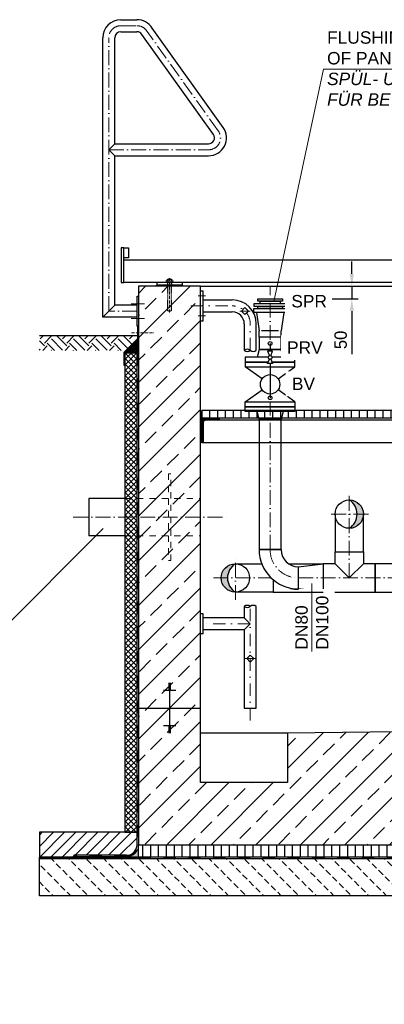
# Model space of a CAD drawing. Header units: millimetres. Extents: x 3814 to 923545, y -36595 to -4911.
# Tile 47 of 54: x 27671 to 29140, y -17491 to -13524. Entities that reach past the tile are written whole.
import ezdxf

# ---------------------------------------------------------------- set-up
doc = ezdxf.new("R2010")
doc.units = ezdxf.units.MM
for name, pattern in [('ACAD_ISO10W100', [18, 12, -3, 0, -3]), ('JIS_02_1.0', [2, 1, -1]), ('STRICHPUNKT2', [0.5, 0.25, -0.125, 0, -0.125])]:
    doc.linetypes.add(name, pattern=pattern)
for name, color, linetype, lineweight in [('Bemaßung', 7, 'Continuous', 9), ('Beschriftung', 7, 'Continuous', 9), ('P------T2', 7, 'Continuous', 18), ('P-DABDICHTUNG', 7, 'Continuous', 18), ('P-SSLEIX', 7, 'STRICHPUNKT2', 18)]:
    doc.layers.add(name, color=color, linetype=linetype, lineweight=lineweight)
doc.layers.add('P-MU050ENTL', color=7, linetype='Continuous')
doc.styles.add('LBB3.5M1000', font='isocp.shx', dxfattribs={"height": 3.5})
doc.dimstyles.new('DIN', dxfattribs={"dimtxt": 2.5, "dimasz": 2.5, "dimexe": 1.25, "dimexo": 0.625, "dimtad": 1, "dimtih": 1, "dimdec": 4, "dimdsep": 46, "dimlunit": 6, "dimtxsty": 'Standard', "dimcen": 2.5, "dimadec": 0, "dimazin": 0, "dimtfac": 1, "dimtdec": 4, "dimtmove": 0, "dimatfit": 3, "dimfxl": 0, "dimtvp": 1, "dimtolj": 1, "dimtzin": 0, "dimarcsym": 0})

# ---------------------------------------------------------------- blocks, each defined once
blk = doc.blocks.new('*D56')
at = {"layer": 'Bemaßung', "color": 0, "lineweight": -2, "transparency": 16777216}
for p, q in [((29009.4, -14548.1), (29009.4, -14498.1)), ((28930.1, -14598.1), (29034.4, -14598.1)), ((29009.4, -14598.1), (29009.4, -14648.1)), ((28930.1, -14648.1), (29034.4, -14648.1)), ((29009.4, -14698.1), (29009.4, -14871.6))]:
    blk.add_line(p, q, dxfattribs=at)
at = {"layer": 'Bemaßung', "color": 0, "transparency": 16777216}
for points in [[(29001.1, -14548.1), (29017.7, -14548.1), (29009.4, -14598.1)], [(29001.1, -14698.1), (29017.7, -14698.1), (29009.4, -14648.1)]]:
    blk.add_solid(points, dxfattribs=at)
at = {"layer": 'DEFPOINTS', "color": 0, "transparency": 16777216}
for p in [(28730.1, -14598.1), (29009.4, -14598.1), (28730.1, -14648.1)]:
    blk.add_point(p, dxfattribs=at)
at = {"layer": 'Bemaßung', "color": 0, "transparency": 16777216, "insert": (28964.4, -14814.1), "char_height": 50, "attachment_point": 5, "rotation": 90}
blk.add_mtext('\\A1;50', dxfattribs=at)

msp = doc.modelspace()

# ---------------------------------------------------------------- hatches: boundary and pattern name
at = {"lineweight": 0}
h = msp.add_hatch(dxfattribs=at)
h.set_pattern_fill('ANSI33', color=256, scale=20)
h.set_pattern_definition([(45, (-3479.45, -15723.1), (-89.80256, 89.80256), []), (45, (-3389.64, -15723.1), (-89.80256, 89.80256), [63.5, -31.75])])
h.paths.add_polyline_path([(28150.06221, -15453.105), (28400.06221, -15453.105), (28400.06221, -14598.105), (28150.06221, -14598.105)])
h.paths.add_polyline_path([(31300.06221, -15636.605), (31550.06221, -15636.605), (31550.06221, -14598.105), (31300.06221, -14598.105)])
h.paths.add_polyline_path([(31550.06221, -15636.605), (31300.06221, -15636.605), (31300.06221, -16368.105), (28750.06221, -16398.105), (28750.06221, -16598.105), (28400.06221, -16598.105), (28400.06221, -15453.105), (28150.06221, -15453.105), (28150.06221, -16848.105), (31550.06221, -16848.105)])
h = msp.add_hatch()
h.set_pattern_fill('EARTH', color=256, scale=10, angle=45)
h.set_pattern_definition([(45, (27950.06, -14827.24), (7e-15, 89.803), [63.5, -63.5]), (45, (27933.224, -14810.405), (7e-15, 89.803), [63.5, -63.5]), (45, (27916.386, -14793.57), (7e-15, 89.803), [63.5, -63.5]), (135, (27916.386, -14782.34), (-89.803, 7e-15), [63.5, -63.5]), (135, (27933.224, -14765.504), (-89.803, 7e-15), [63.5, -63.5]), (135, (27950.06, -14748.666), (-89.803, 7e-15), [63.5, -63.5])])
h.paths.add_polyline_path([(28098.69487, -14856.38065), (28145.21726, -14809.85826), (28145.21726, -14798.105), (27750.06221, -14798.105), (27750.06221, -14856.38065)])
at = {"lineweight": 5}
h = msp.add_hatch(dxfattribs=at)
h.set_pattern_fill('ANSI36', color=256, angle=90)
h.set_pattern_definition([(135, (28122.0622, -14839.916), (-6.17393, 1.6838), [7.9375, -1.5875, 0, -1.5875])])
h.paths.add_polyline_path([(28150.06221, -14811.91592), (28094.06221, -14867.91592), (28144.06221, -14867.91592), (28150.06221, -14867.91592)])
h = msp.add_hatch(dxfattribs=at)
h.set_pattern_fill('ANSI37', color=256, scale=5)
h.set_pattern_definition([(45, (28119.062, -15115.355), (-11.22532, 11.22532), []), (135, (28119.062, -15115.355), (-11.22532, -11.22532), [])])
h.paths.add_polyline_path([(28144.06221, -14867.91592), (28094.06221, -14867.91592), (28094.06221, -16798.105), (28144.06221, -16798.105)])
h = msp.add_hatch()
h.set_pattern_fill('ANSI31', color=256, scale=10, angle=45)
h.set_pattern_definition([(90, (-89164.96, 23221.673), (-31.75, 5e-15), [])])
h.paths.add_polyline_path([(28575.91221, -15128.105), (28575.91221, -15098.105), (28405.06221, -15098.105), (28405.06221, -15128.105)])
h.paths.add_polyline_path([(28575.91221, -15098.105), (28575.91221, -15128.105), (31295.06221, -15128.105), (31295.06221, -15098.105)])
at = {"lineweight": 9}
h = msp.add_hatch(dxfattribs=at)
h.set_pattern_fill('ANSI31', color=256)
h.set_pattern_definition([(45, (-89164.9592, 23221.6727), (-2.24506403, 2.24506403), [])])
edge = h.paths.add_edge_path()
edge.add_line((28400.06221, -15228.105), (28400.06221, -15128.105))
edge.add_line((28400.06221, -15128.105), (28475.06221, -15128.105))
edge.add_line((28475.06221, -15128.105), (28475.06221, -15133.105))
edge.add_arc((28470.06221, -15133.105), 5, -90, 0, ccw=False)
edge.add_line((28470.06221, -15138.105), (28420.06221, -15138.105))
edge.add_arc((28420.06221, -15148.105), 10, 90, 180)
edge.add_line((28410.06221, -15148.105), (28410.06221, -15223.105))
edge.add_arc((28405.06221, -15223.105), 5, -90, 0, ccw=False)
edge.add_line((28405.06221, -15228.105), (28400.06221, -15228.105))
h = msp.add_hatch(color=256)
h.dxf.hatch_style = 1
h.paths.add_polyline_path([(28999.06221, -15573.255, 0.4142135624), (29056.21221, -15516.105), (29030.69793, -15516.105, -0.2583101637)])
h.paths.add_polyline_path([(29030.69793, -15516.105), (29056.21221, -15516.105, 0.4142135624), (28999.06221, -15458.955, -0.2583101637)])
h = msp.add_hatch(color=256)
h.dxf.hatch_style = 1
h.paths.add_polyline_path([(28540.06221, -15715.955, 0.4142135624), (28482.91221, -15773.105), (28508.4265, -15773.105, -0.2583101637)])
h.paths.add_polyline_path([(28508.4265, -15773.105), (28482.91221, -15773.105, 0.4142135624), (28540.06221, -15830.255, -0.2583101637)])
h = msp.add_hatch()
h.set_pattern_fill('ANSI31', color=256, scale=10)
h.set_pattern_definition([(45, (31753.062, -16848.105), (-22.45064, 22.45064), [])])
edge = h.paths.add_edge_path()
edge.add_line((27889.68709, -16890.46097), (27889.68709, -16898.105))
edge.add_line((27889.68709, -16898.105), (27750.06221, -16898.105))
edge.add_line((27750.06221, -16898.105), (27750.06221, -16798.105))
edge.add_line((27750.06221, -16798.105), (28144.06221, -16798.105))
edge.add_line((28144.06221, -16798.105), (28144.06221, -16848.105))
edge.add_arc((28101.70624, -16848.105), 42.35598, 270, 360, ccw=False)
edge.add_line((28101.70624, -16890.46097), (27889.68709, -16890.46097))
at = {"lineweight": 0}
h = msp.add_hatch(dxfattribs=at)
h.set_pattern_fill('AR-CONC', color=256, scale=0.48356)
h.set_pattern_definition([(50, (31632.2344, -16873.105), (3.4683817, -0.303444), [0.36267, -3.989368]), (355, (31632.2344, -16873.105), (-0.6709456, 3.6372986), [0.290136, -3.1914945]), (100.45144, (31632.5234, -16873.1303), (2.797436, 3.3338545), [0.308222, -3.3904412]), (46.1842, (31632.2344, -16872.138), (5.16075, -0.8003847), [0.544005, -5.984052]), (96.63564, (31632.6645, -16872.2046), (4.519649, 4.710446), [0.462333, -5.085665]), (351.18416, (31632.2344, -16872.138), (4.519649, 4.710446), [0.435204, -4.787242]), (21, (31632.718, -16872.3797), (2.8864024, -1.946903), [0.36267, -3.989368]), (326, (31632.718, -16872.3797), (1.176575, 3.506534), [0.290136, -3.1914945]), (71.45144, (31632.9585, -16872.542), (4.0629775, 1.559631), [0.308222, -3.3904412]), (37.5, (31632.2344, -16873.105), (0.05880017, 1.6097408), [0, -3.1528098, 0, -3.2398505, 0, -3.2035835]), (7.5, (31632.2344, -16873.105), (1.2720985, 1.9072164), [0, -1.8471984, 0, -3.0802758, 0, -1.2209884]), (327.5, (31631.156, -16873.105), (2.5813506, -0.1090663), [0, -1.2088994, 0, -3.7717663, 0, -5.0048437]), (317.5, (31630.6725, -16873.105), (2.8200537, 0.4840674), [0, -1.5715693, 0, -2.5048397, 0, -3.5541644])])
edge = h.paths.add_edge_path()
edge.add_line((28075.76315, -16898.105), (28101.70624, -16896.46097))
edge.add_arc((28101.70624, -16848.105), 48.35598, 270, 360)
edge.add_line((28150.06221, -16848.105), (28150.06221, -16898.105))
edge.add_line((28150.06221, -16898.105), (28075.76315, -16898.105))
h = msp.add_hatch()
h.set_pattern_fill('ANSI31', color=256, scale=10, angle=45)
h.set_pattern_definition([(90, (29850.062, -16873.105), (-31.75, 5e-15), [])])
h.paths.add_polyline_path([(28150.06221, -16848.105), (31550.06221, -16848.105), (31550.06221, -16898.105), (28150.06221, -16898.105)])
h = msp.add_hatch(dxfattribs=at)
h.set_pattern_fill('BETON_UNBEWEHRT', color=256, scale=200, angle=90, pattern_type=2)
h.set_pattern_definition([(135, (22762.19, -16818.75), (-35.35534, -35.35534), [25, -12.5])])
h.paths.add_polyline_path([(27750.06221, -16904.105), (31950.06221, -16904.105), (31950.06221, -17054.105), (27750.06221, -17054.105)])
at = {"layer": 'P-DABDICHTUNG'}
h = msp.add_hatch(dxfattribs=at)
h.set_pattern_fill('PLAST', scale=6, angle=90, style=0)
h.set_pattern_definition([(90, (16923.9768, -18197.6725), (-1.5, 9e-17), []), (90, (16923.7893, -18197.6725), (-1.5, 9e-17), []), (90, (16923.6018, -18197.6725), (-1.5, 9e-17), [])])
h.paths.add_polyline_path([(27889.68709, -16898.105), (27889.68709, -16896.46097), (27949.1942, -16896.46097), (27949.1942, -16898.105)])

# ---------------------------------------------------------------- linework, layer by layer
for p, q in [((28078.36221, -13523.79793), (28143.0808, -13523.79793)), ((28490.67423, -13957.63419), (28204.65625, -13558.07115)), ((28005.91221, -14722.255), (28005.91221, -13596.24793)), ((28054.21221, -14023.955), (28054.21221, -13596.24793)), ((28078.36221, -13572.09793), (28143.0808, -13572.09793)), ((28451.40257, -13985.75227), (28163.60595, -13583.52234)), ((28054.21221, -14023.955), (28030.06221, -14048.105)), ((28054.21221, -14023.955), (28431.76221, -14023.955)), ((28030.06221, -14048.105), (28054.21221, -14072.255)), ((28054.21221, -14072.255), (28431.76221, -14072.255)), ((28054.21221, -14673.955), (28054.21221, -14072.255)), ((32015.59604, -14493.105), (28090.06221, -14493.105)), ((32015.59604, -14583.105), (28090.06221, -14583.105)), ((28225.06221, -14593.105), (28220.06221, -14598.105)), ((28225.06221, -14593.105), (28225.06221, -14583.105)), ((28325.06221, -14593.105), (28225.06221, -14593.105)), ((28325.06221, -14583.105), (28325.06221, -14593.105)), ((28325.06221, -14593.105), (28330.06221, -14598.105)), ((28400.06221, -14598.105), (31300.06221, -14598.105)), ((28400.06221, -14616.88488), (28410.06221, -14616.88488)), ((28410.06221, -14736.88488), (28410.06221, -14616.88488)), ((28054.21221, -14673.955), (28005.91221, -14722.255)), ((28144.06221, -14673.955), (28054.21221, -14673.955)), ((28410.06221, -14652.73488), (28527.61221, -14652.73488)), ((28410.06221, -14701.03488), (28527.61221, -14701.03488)), ((28564.7021, -14698.105), (28578.8421, -14683.965)), ((28578.8421, -14712.245), (28564.7021, -14698.105)), ((28592.9821, -14698.105), (28578.8421, -14683.965)), ((28578.8421, -14712.245), (28592.9821, -14698.105)), ((28144.06221, -14722.255), (28005.91221, -14722.255)), ((28400.06221, -14736.88488), (28410.06221, -14736.88488)), ((28575.91221, -14749.33488), (28575.91221, -14856.03298)), ((28624.21221, -14856.03298), (28624.21221, -14749.33488)), ((28145.21726, -14798.105), (27750.06221, -14798.105)), ((28094.06221, -14867.91592), (28150.06221, -14811.91592)), ((28144.06221, -16848.105), (28144.06221, -14867.91592)), ((28144.06221, -14867.91592), (28150.06221, -14867.91592)), ((31230.06221, -15138.105), (28470.06221, -15138.105)), ((28405.06221, -15228.105), (31295.06221, -15228.105)), ((27950.06221, -15453.105), (27950.06221, -15603.105)), ((28094.06221, -15453.105), (27950.06221, -15453.105)), ((28094.06221, -15603.105), (27950.06221, -15603.105)), ((28575.91221, -15888.01224), (28575.91221, -15933.955)), ((28624.21221, -16298.105), (28624.21221, -15888.01224)), ((28410.06221, -15918.105), (28400.06221, -15918.105)), ((28410.06221, -15998.105), (28410.06221, -15918.105)), ((28575.91221, -15933.955), (28410.06221, -15933.955)), ((28575.91221, -15933.955), (28600.06221, -15958.105)), ((28575.91221, -15982.255), (28410.06221, -15982.255)), ((28600.06221, -15958.105), (28575.91221, -15982.255)), ((28575.91221, -15982.255), (28575.91221, -16298.105)), ((28410.06221, -15998.105), (28400.06221, -15998.105)), ((28585.92221, -16098.105), (28600.06221, -16083.965)), ((28600.06221, -16112.245), (28585.92221, -16098.105)), ((28614.20221, -16098.105), (28600.06221, -16083.965)), ((28600.06221, -16112.245), (28614.20221, -16098.105)), ((28300.06221, -16226.61096), (28250.06221, -16226.61096)), ((28280.06221, -16198.45172), (28270.06221, -16198.45172)), ((28280.06221, -16201.97162), (28270.06221, -16201.97162)), ((28280.06221, -16205.49153), (28270.06221, -16205.49153)), ((28280.06221, -16209.01143), (28270.06221, -16209.01143)), ((28280.06221, -16212.53134), (28270.06221, -16212.53134)), ((28280.06221, -16216.05124), (28270.06221, -16216.05124)), ((28280.06221, -16219.57115), (28270.06221, -16219.57115)), ((28280.06221, -16223.09105), (28270.06221, -16223.09105)), ((28275.06221, -16198.105), (28275.06221, -16298.105)), ((28150.06221, -16298.105), (28400.06221, -16298.105)), ((28275.06221, -16298.105), (28275.06221, -16398.105)), ((28575.91221, -16298.105), (28624.21221, -16298.105)), ((28300.06221, -16369.59904), (28250.06221, -16369.59904)), ((28280.06221, -16373.11894), (28270.06221, -16373.11894)), ((28280.06221, -16376.63885), (28270.06221, -16376.63885)), ((28280.06221, -16380.15875), (28270.06221, -16380.15875)), ((28280.06221, -16383.67866), (28270.06221, -16383.67866)), ((28280.06221, -16387.19856), (28270.06221, -16387.19856)), ((28280.06221, -16390.71847), (28270.06221, -16390.71847)), ((28280.06221, -16394.23837), (28270.06221, -16394.23837)), ((28280.06221, -16397.75828), (28270.06221, -16397.75828)), ((28750.06221, -16398.105), (28400.06221, -16398.105)), ((28144.06221, -16798.105), (27750.06221, -16798.105)), ((27750.06221, -16798.105), (27750.06221, -16898.105)), ((28144.06221, -16848.105), (28144.06221, -16798.105)), ((28144.06221, -16898.105), (27750.06221, -16898.105)), ((27750.06221, -16904.105), (27750.06221, -16898.105)), ((28144.06221, -16898.105), (27750.06221, -16898.105)), ((27750.06221, -16898.105), (28150.06221, -16898.105)), ((27889.68709, -16890.46097), (27889.68709, -16898.105)), ((28101.70624, -16890.46097), (27889.68709, -16890.46097)), ((28101.70624, -16896.46097), (27889.68709, -16896.46097))]:
    msp.add_line(p, q)
at = {"linetype": 'ACAD_ISO10W100', "lineweight": 18, "ltscale": 5}
for p, q in [((28078.36221, -13548.105), (28143.17818, -13548.105)), ((28030.06221, -14698.105), (28030.06221, -13596.405)), ((28471.03922, -13971.69438), (28184.22848, -13570.95381)), ((28030.06221, -14048.105), (28431.76221, -14048.105)), ((28680.06221, -14814.3541), (28680.06221, -14598.105)), ((28174.32667, -14668.105), (28119.79776, -14668.105)), ((28144.06221, -14698.105), (28030.06221, -14698.105)), ((28144.06221, -14698.105), (28030.06221, -14698.105)), ((28174.32667, -14728.105), (28119.79776, -14728.105)), ((28680.06221, -15659.105), (28680.06221, -15067.39866)), ((28999.06221, -15773.105), (28999.06221, -15438.955)), ((27886.96289, -15528.105), (28513.45599, -15528.105)), ((29076.21221, -15516.105), (28921.91221, -15516.105)), ((28540.06221, -15861.78091), (28540.06221, -15684.42909)), ((28451.3863, -15773.105), (28684.01494, -15773.105)), ((28794.06221, -15773.105), (30409.71221, -15773.105))]:
    msp.add_line(p, q, dxfattribs=at)
at = {"linetype": 'Continuous', "lineweight": 9}
for p, q in [((28260.06221, -14583.105), (28260.06221, -14580.105)), ((28260.06221, -14580.105), (28290.06221, -14580.105)), ((28261.66221, -14579.105), (28261.66221, -14573.105)), ((28265.12641, -14572.105), (28284.99801, -14572.105)), ((28267.06221, -14569.605), (28283.06221, -14569.605)), ((28267.06221, -14569.605), (28267.06221, -14572.105)), ((28268.28721, -14569.1699), (28268.28721, -14572.105)), ((28268.59041, -14579.105), (28268.59041, -14573.105)), ((28281.53401, -14579.105), (28281.53401, -14573.105)), ((28281.83721, -14569.1699), (28281.83721, -14572.105)), ((28283.06221, -14569.605), (28283.06221, -14572.105)), ((28288.46221, -14579.105), (28288.46221, -14573.105)), ((28290.06221, -14583.105), (28290.06221, -14580.105))]:
    msp.add_line(p, q, dxfattribs=at)
at = {"linetype": 'JIS_02_1.0', "lineweight": 5, "ltscale": 2}
for p, q in [((28266.56221, -14598.105), (28266.56221, -14580.105)), ((28267.06221, -14696.605), (28267.06221, -14569.605)), ((28268.28721, -14697.04006), (28268.28721, -14572.105)), ((28281.83721, -14697.04006), (28281.83721, -14572.105)), ((28283.06221, -14696.605), (28283.06221, -14569.605)), ((28283.56221, -14598.105), (28283.56221, -14580.105)), ((28267.06221, -14696.605), (28283.06221, -14696.605))]:
    msp.add_line(p, q, dxfattribs=at)
at = {"linetype": 'ACAD_ISO10W100', "lineweight": 5}
for p, q in [((28275.06221, -14703.105), (28275.06221, -14565.044)), ((28121.97417, -14785.68668), (28209.48524, -14785.68668))]:
    msp.add_line(p, q, dxfattribs=at)
at = {"linetype": 'JIS_02_1.0', "lineweight": 25, "ltscale": 50}
for p, q in [((28147.06221, -14867.91592), (28147.06221, -16851.105)), ((28147.06221, -14867.91592), (28147.06221, -16851.105)), ((28101.70624, -16893.46097), (27889.68709, -16893.46097)), ((27750.06221, -16901.105), (31950.06221, -16901.105))]:
    msp.add_line(p, q, dxfattribs=at)
at = {"linetype": 'JIS_02_1.0', "lineweight": 18, "ltscale": 25}
for p, q in [((28094.06221, -15453.105), (28400.06221, -15453.105)), ((28094.06221, -15603.105), (28400.06221, -15603.105))]:
    msp.add_line(p, q, dxfattribs=at)
for points in [[(28080.06221, -14583.105), (28090.06221, -14583.105), (28090.06221, -14443.105), (28080.06221, -14443.105)], [(28090.06221, -14443.105), (28110.06221, -14443.105), (28110.06221, -14483.105), (28090.06221, -14483.105)], [(28150.06221, -14638.105), (28150.06221, -14758.105), (28144.06221, -14758.105), (28144.06221, -14638.105)], [(28092.10478, -14915.79916), (28092.10478, -14865.79916), (28147.21726, -14810.68668), (28147.21726, -14760.68668), (28145.21726, -14760.68668), (28145.21726, -14809.85826), (28090.10478, -14864.97074), (28090.10478, -14915.79916)], [(28144.06221, -14867.91592), (28094.06221, -14867.91592), (28094.06221, -16798.105), (28144.06221, -16798.105)], [(28794.06221, -15728.655), (28894.06221, -15715.955), (28894.06221, -15830.255), (28794.06221, -15817.555)], [(28150.06221, -16848.105), (31550.06221, -16848.105), (31550.06221, -16898.105), (28150.06221, -16898.105)], [(27750.06221, -16904.105), (31950.06221, -16904.105), (31950.06221, -17054.105), (27750.06221, -17054.105)]]:
    msp.add_lwpolyline(points, close=True)
for points in [[(31550.06221, -15636.605), (31550.06221, -14598.105), (31300.06221, -14598.105), (31300.06221, -16368.105), (28750.06221, -16398.105), (28750.06221, -16598.105), (28400.06221, -16598.105), (28400.06221, -16398.105), (28400.06221, -14598.105), (28150.06221, -14598.105), (28150.06221, -15453.105)], [(28575.91221, -15098.105), (28405.06221, -15098.105), (28405.06221, -15128.105), (28575.91221, -15128.105)], [(28575.91221, -15128.105), (31295.06221, -15128.105), (31295.06221, -15098.105), (28575.91221, -15098.105)], [(28150.06221, -15453.105), (28150.06221, -16848.105), (29000.06221, -16848.105), (29000.06221, -16848.105), (31550.06221, -16848.105), (31550.06221, -15636.605)]]:
    msp.add_lwpolyline(points)
msp.add_lwpolyline([(28400.06221, -15228.105), (28400.06221, -15128.105), (28475.06221, -15128.105), (28475.06221, -15133.105, -0.4142135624), (28470.06221, -15138.105), (28420.06221, -15138.105, 0.4142135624), (28410.06221, -15148.105), (28410.06221, -15223.105, -0.4142135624), (28405.06221, -15228.105)], format="xyb", close=True)
msp.add_lwpolyline([(28270.06221, -15703.105), (28280.06221, -15703.105), (28280.06221, -15353.105), (28270.06221, -15353.105)], close=True, dxfattribs=at)
for centre, radius, start, end in [((28078.36221, -13596.24793), 72.45, 90, 180), ((28143.0808, -13596.24793), 72.45, 31.79891282, 90), ((28078.36221, -13596.24793), 24.15, 90, 180), ((28143.0808, -13596.24793), 24.15, 31.79891282, 90), ((28431.76221, -13999.805), 72.45, 270, 35.59610741), ((28431.76221, -13999.805), 24.15, 270, 35.58382393), ((28527.61221, -14749.33488), 96.6, 0, 90), ((28527.61221, -14749.33488), 48.3, 0, 90), ((28587.98721, -14870.89338), 19.14777, 50.90399245, 129.09600755), ((28587.98721, -14841.17258), 19.14777, 230.90399245, 309.09600755), ((28612.13721, -14841.17258), 19.14777, 230.90399245, 309.09600755), ((28587.98721, -15902.87264), 19.14777, 50.90399245, 129.09600755), ((28587.98721, -15873.15184), 19.14777, 230.90399245, 309.09600755), ((28612.13721, -15902.87264), 19.14777, 50.90399245, 129.09600755), ((28101.70624, -16848.105), 42.35598, 270, 0)]:
    msp.add_arc(centre, radius, start, end)
at = {"linetype": 'ACAD_ISO10W100', "lineweight": 18, "ltscale": 5}
for centre, radius, start, end in [((28078.36221, -13596.405), 48.3, 90, 180), ((28143.17818, -13596.405), 48.3, 31.79891282, 90), ((28431.76221, -13999.805), 48.3, 270, 35.59136635), ((28794.06221, -15659.105), 114, 180, 270)]:
    msp.add_arc(centre, radius, start, end, dxfattribs=at)
at = {"linetype": 'Continuous', "lineweight": 9}
for centre, radius, start, end in [((28265.12631, -14578.60499), 6.49999, 57.79575833, 122.20424167), ((28265.12631, -14573.605), 6.49999, 237.79575833, 302.20424167), ((28275.06221, -14590.18833), 22.08333, 68.76068889, 111.23931111), ((28275.06221, -14593.54709), 21.4421, 72.43264167, 107.56735833), ((28275.06221, -14558.6629), 21.4421, 252.43264167, 287.56735833), ((28284.99811, -14578.60499), 6.49999, 57.79575833, 122.20424167), ((28284.99811, -14573.605), 6.49999, 237.79575833, 302.20424167)]:
    msp.add_arc(centre, radius, start, end, dxfattribs=at)
at = {"linetype": 'JIS_02_1.0', "lineweight": 5, "ltscale": 2}
msp.add_arc((28275.06221, -14676.02166), 22.08333, 248.76068889, 291.23931111, dxfattribs=at)
at = {"linetype": 'JIS_02_1.0', "lineweight": 25, "ltscale": 50}
msp.add_arc((28101.70624, -16848.105), 45.35598, 270, 0, dxfattribs=at)
at = {"layer": 'Beschriftung'}
msp.add_line((27487.59763, -16093.7129), (28006.82322, -15574.48731), dxfattribs=at)
at = {"layer": 'P------T2', "color": 7}
msp.add_line((28895.69783, -13722.75068), (29927.14125, -13722.75068), dxfattribs=at)
at = {"layer": 'P-DABDICHTUNG', "color": 7}
for p, q in [((27949.1942, -16896.46097), (27949.1942, -16898.105)), ((28101.70624, -16896.46097), (28075.76315, -16898.105))]:
    msp.add_line(p, q, dxfattribs=at)
msp.add_lwpolyline([(28150.06221, -16823.92701), (28150.06221, -16848.105, -0.4142135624), (28101.70624, -16896.46097)], format="xyb", dxfattribs=at)
at = {"layer": 'P-MU050ENTL', "linetype": 'Continuous', "ltscale": 10}
for p, q in [((28735.06221, -14703.105), (28625.06221, -14703.105)), ((28625.06221, -14703.105), (28635.61221, -14778.105)), ((28735.06221, -14703.105), (28724.51221, -14778.105)), ((28635.61221, -14803.105), (28635.61221, -14778.105)), ((28714.51221, -14778.105), (28645.61221, -14778.105)), ((28724.51221, -14803.105), (28724.51221, -14778.105)), ((28680.06221, -14828.105), (28680.06221, -14859.77262)), ((28635.61221, -14853.105), (28627.56221, -14883.105)), ((28724.51221, -14853.105), (28635.61221, -14853.105)), ((28732.56221, -14883.105), (28724.51221, -14853.105)), ((28680.06221, -14909.77262), (28680.06221, -15047.08125)), ((28648.07397, -14970.71323), (28580.06221, -14923.105)), ((28712.05046, -14970.71323), (28780.06221, -14923.105)), ((28580.06221, -15063.105), (28648.07397, -15015.49677)), ((28780.06221, -15063.105), (28712.05046, -15015.49677)), ((28635.61221, -15133.105), (28627.56221, -15103.105)), ((28732.56221, -15103.105), (28724.51221, -15133.105)), ((28724.51221, -15133.105), (28635.61221, -15133.105)), ((28724.51221, -15659.105), (28635.61221, -15659.105)), ((28941.91221, -15715.955), (28941.91221, -15668.105)), ((29056.21221, -15668.105), (29056.21221, -15715.955)), ((28753.99627, -15715.955), (28894.06221, -15715.955)), ((28999.06221, -15773.105), (28941.91221, -15715.955)), ((29056.21221, -15715.955), (28999.06221, -15773.105))]:
    msp.add_line(p, q, dxfattribs=at)
for points in [[(28745.06221, -14668.105), (28615.06221, -14668.105), (28615.06221, -14678.105), (28745.06221, -14678.105)], [(28730.06221, -14658.105), (28630.06221, -14658.105), (28630.06221, -14648.105), (28730.06221, -14648.105)], [(28730.06221, -14688.105), (28630.06221, -14688.105), (28630.06221, -14678.105), (28730.06221, -14678.105)], [(28720.06221, -14668.105), (28640.06221, -14668.105), (28640.06221, -14658.105), (28720.06221, -14658.105)], [(28745.06221, -14703.105), (28615.06221, -14703.105), (28615.06221, -14688.105), (28745.06221, -14688.105)], [(28635.61221, -14853.105), (28724.51221, -14853.105), (28724.51221, -14803.105), (28635.61221, -14803.105)], [(28780.06221, -15083.105), (28580.06221, -15083.105), (28580.06221, -15063.105), (28780.06221, -15063.105)], [(28780.06221, -15103.105), (28580.06221, -15103.105), (28580.06221, -15083.105), (28780.06221, -15083.105)], [(28724.51221, -15133.105), (28635.61221, -15133.105), (28635.61221, -15659.105), (28724.51221, -15659.105)], [(30418.06221, -15715.955), (29104.06221, -15715.955), (29104.06221, -15830.255), (30418.06221, -15830.255)]]:
    msp.add_lwpolyline(points, close=True, dxfattribs=at)
for points in [[(28682.84764, -14877.80905), (28690.06221, -14859.77262), (28670.06221, -14859.77262), (28677.27678, -14877.80905)], [(28672.74996, -14883.105), (28580.06221, -14883.105), (28580.06221, -14903.105), (28672.72926, -14903.105)], [(28672.72926, -14903.105), (28580.06221, -14903.105), (28580.06221, -14923.105), (28780.06221, -14923.105), (28780.06221, -14903.105), (28687.39516, -14903.105)], [(28682.84764, -14891.7362), (28690.06221, -14909.77262), (28670.06221, -14909.77262), (28677.27678, -14891.7362)], [(28687.39516, -14903.105), (28780.06221, -14903.105), (28780.06221, -14883.105), (28687.37447, -14883.105)], [(28941.91221, -15516.105), (28941.91221, -15668.105), (29056.21221, -15668.105), (29056.21221, -15516.105)], [(28540.06221, -15715.955), (28646.16198, -15715.955)], [(28941.91221, -15715.955), (28894.06221, -15715.955), (28894.06221, -15830.255), (29104.06221, -15830.255), (29104.06221, -15715.955), (29056.21221, -15715.955)], [(28692.06221, -15780.35846), (28692.06221, -15830.255), (28540.06221, -15830.255)]]:
    msp.add_lwpolyline(points, dxfattribs=at)
for centre, radius in [((28680.06221, -14828.105), 7.5), ((28680.06221, -14884.77262), 7.5), ((28680.06221, -14993.105), 39.04663), ((28680.06221, -15047.08125), 7.5), ((28999.06221, -15516.105), 57.15), ((28540.06221, -15773.105), 57.15)]:
    msp.add_circle(centre, radius, dxfattribs=at)
for centre, radius, start, end in [((28963.25927, -15516.105), 67.43866, 302.06604367, 57.93395633), ((28794.06221, -15659.105), 69.55, 180, 270), ((28575.86516, -15773.105), 67.43866, 122.06604367, 237.93395633)]:
    msp.add_arc(centre, radius, start, end, dxfattribs=at)
at = {"layer": 'P-SSLEIX', "linetype": 'STRICHPUNKT2', "ltscale": 200}
for p, q in [((28390.06221, -14636.88488), (28420.06221, -14636.88488)), ((28360.06221, -14676.88488), (28527.61221, -14676.88488)), ((28390.06221, -14716.88488), (28420.06221, -14716.88488)), ((28599.74634, -14698.105), (28557.93786, -14698.105)), ((28600.06221, -14856.03298), (28600.06221, -14749.33488)), ((28600.06221, -16348.105), (28600.06221, -15888.01224)), ((28600.06221, -15958.105), (28408.16152, -15958.105)), ((28620.96646, -16098.105), (28579.15797, -16098.105))]:
    msp.add_line(p, q, dxfattribs=at)
msp.add_arc((28527.61221, -14749.33488), 72.45, 0, 90, dxfattribs=at)

# ---------------------------------------------------------------- texts
at = {"layer": 'Beschriftung', "char_height": 50, "attachment_point": 1, "style": 'LBB3.5M1000'}
for s, insert, width in [('{\\fArial|b0|i0|c0|p34;FLUSHING AND TEST POINT\\POF PANTOGRAPH\\P\\fArial|b0|i1|c0|p34;SPÜL- UND TESTANSCHLUSS\\PFÜR BETANKUNGSARM}', (28909.67817, -13570.61039), 1019.5004646), ('\\pi273.99;{\\fArial|b0|i0|c0|p34;REFUELING STREET\\P\\pi214.2;\\fArial|b0|i1|c0|p34;BETANKUNGSSTRASSE\\H1.0213x; }', (24104.17976, -17273.6047), 1235.8101064)]:
    msp.add_mtext(s, dxfattribs=dict(at, insert=insert, width=width))

# ---------------------------------------------------------------- next in the draw order: texts
at = {"layer": 'Beschriftung', "char_height": 50, "width": 1235.8101064, "attachment_point": 1, "style": 'LBB3.5M1000', "bg_fill": 2}
for s, insert in [('{\\fArial|b0|i0|c0|p34;SPR}', (28765.57565, -14633.10633)), ('{\\fArial|b0|i0|c0|p34;PRV}', (28748.35975, -14820.02372)), ('{\\fArial|b0|i0|c0|p34;BV}', (28767.92387, -14965.95132))]:
    msp.add_mtext(s, dxfattribs=dict(at, insert=insert))
at = {"layer": 'Beschriftung', "insert": (28781.54602, -16062.03559), "char_height": 50, "width": 219.2190619, "attachment_point": 1, "rotation": 90, "style": 'LBB3.5M1000', "bg_fill": 2}
msp.add_mtext('{\\fArial|b0|i0|c0|p34;DN80\\PDN100}', dxfattribs=at)

# ---------------------------------------------------------------- next in the draw order: linework, layer by layer
at = {"layer": 'P------T2', "color": 7}
for p, q in [((28895.69783, -13722.75068), (28696.60912, -14653.39465)), ((28848.07708, -16069.36397), (28848.07708, -15795.34627))]:
    msp.add_line(p, q, dxfattribs=at)
at = {"layer": 'P-MU050ENTL', "linetype": 'Continuous', "ltscale": 10}
msp.add_line((28692.06221, -15830.255), (28894.06221, -15830.255), dxfattribs=at)
msp.add_arc((28794.06221, -15659.105), 158.45, 180, 270, dxfattribs=at)

# ---------------------------------------------------------------- next in the draw order: dimensions: what is measured, and where the dimension line sits
at = {"layer": 'Bemaßung', "color": 0}
dim = msp.add_linear_dim(base=(29009.41107, -14598.105), p1=(28730.06221, -14648.105), p2=(28730.06221, -14598.105), angle=90, dimstyle='DIN', override={"dimscale": 20, "dimexo": 10, "dimgap": 1, "dimsah": 1}, dxfattribs=at)
dim.commit()
dim.dimension.update_dxf_attribs({"geometry": '*D56', "text_midpoint": (29009.41107, -14814.1399), "dimtype": 160})

doc.saveas('drawing.dxf')
